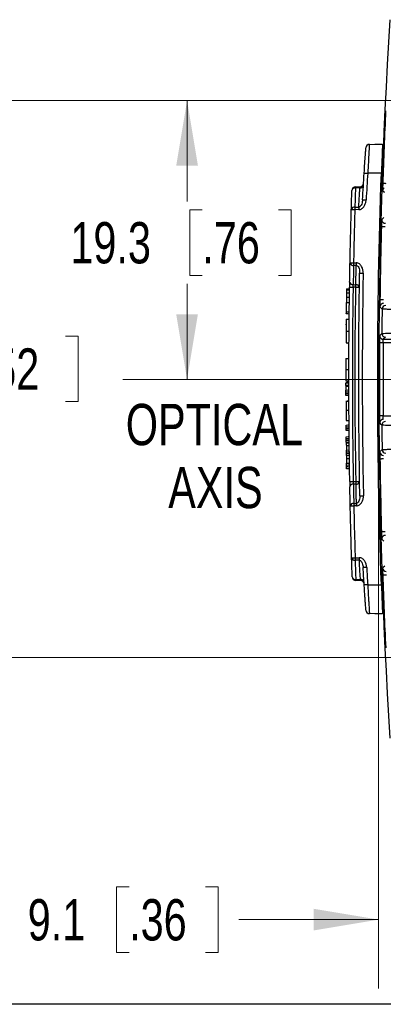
# Model space of a CAD drawing. Header units: millimetres. Extents: x 10 to 272, y 8 to 208.
# Tile 2 of 36: x 36 to 53, y 8 to 53. Entities that reach past the tile are written whole.
import ezdxf

# ---------------------------------------------------------------- set-up
doc = ezdxf.new("R2010")
doc.units = ezdxf.units.MM
doc.linetypes.add('CENTERX2', pattern=[20.32, 12.7, -2.54, 2.54, -2.54])
doc.styles.add('SLDTEXTSTYLE0', font='TXT', dxfattribs={"width": 0.75})
doc.dimstyles.new('SLDDIMSTYLE1', dxfattribs={"dimtxt": 1.905, "dimasz": 3, "dimexe": 0, "dimexo": 0.0625, "dimgap": 0.47625, "dimtad": 0, "dimtih": 1, "dimtoh": 1, "dimdec": 1, "dimlfac": 1.5, "dimrnd": 1e-09, "dimzin": 12, "dimdsep": 46, "dimtxsty": 'SLDTEXTSTYLE0', "dimsah": 1, "dimcen": 0.09, "dimadec": 0, "dimazin": 3, "dimtfac": 1, "dimtdec": 1, "dimtmove": 0, "dimatfit": 0, "dimfxl": 1, "dimfrac": 2, "dimtolj": 1, "dimtzin": 12, "dimarcsym": 0})
doc.dimstyles.new('SLDDIMSTYLE2', dxfattribs={"dimtxt": 1.905, "dimasz": 3, "dimexe": 0, "dimexo": 0.0625, "dimgap": 0.47625, "dimtad": 0, "dimtih": 1, "dimtoh": 1, "dimdec": 1, "dimlfac": 1.5, "dimrnd": 1e-09, "dimzin": 12, "dimdsep": 46, "dimtxsty": 'SLDTEXTSTYLE0', "dimsah": 1, "dimcen": 0.09, "dimadec": 0, "dimazin": 3, "dimtfac": 1, "dimtdec": 1, "dimtofl": 0, "dimtmove": 0, "dimatfit": 3, "dimfxl": 1, "dimfrac": 2, "dimtolj": 1, "dimtzin": 12, "dimarcsym": 0})

# ---------------------------------------------------------------- blocks, each defined once
blk = doc.blocks.new('_D_12')
at = {"color": 7, "linetype": 'Continuous', "lineweight": 18}
for p, q in [((58.39, 50.654), (58.39, 64.1)), ((71.19, 60.538), (71.19, 64.1)), ((49.939, 62.437), (49.358, 62.437)), ((49.358, 62.437), (49.358, 59.413)), ((53.458, 62.437), (54.038, 62.437)), ((54.038, 62.437), (54.038, 59.413)), ((58.39, 60.925), (55.005, 60.925)), ((71.19, 60.925), (58.39, 60.925)), ((49.358, 59.413), (49.939, 59.413)), ((54.038, 59.413), (53.458, 59.413))]:
    blk.add_line(p, q, dxfattribs=at)
for points in [[(58.39, 60.925), (61.39, 60.425), (61.39, 61.425)], [(71.19, 60.925), (68.19, 61.425), (68.19, 60.425)]]:
    blk.add_solid(points, dxfattribs=at)
at = {"color": 7, "linetype": 'Continuous', "lineweight": 18, "char_height": 1.905, "attachment_point": 1, "style": 'SLDTEXTSTYLE0'}
for s, insert in [('19.2', (43.851, 61.869)), ('.76', (49.939, 61.869))]:
    blk.add_mtext(s, dxfattribs=dict(at, insert=insert))
blk = doc.blocks.new('_D_13')
at = {"color": 7, "linetype": 'Continuous', "lineweight": 18}
for p, q in [((57.12, 49.384), (29.789, 49.384)), ((32.964, 49.384), (32.964, 38.903)), ((32.964, 38.516), (32.384, 38.516)), ((32.384, 38.516), (32.384, 35.492)), ((37.891, 38.516), (38.471, 38.516)), ((38.471, 38.516), (38.471, 35.492)), ((32.384, 35.492), (32.964, 35.492)), ((38.471, 35.492), (37.891, 35.492)), ((32.964, 23.689), (32.964, 35.105)), ((57.12, 23.689), (29.789, 23.689))]:
    blk.add_line(p, q, dxfattribs=at)
for points in [[(32.964, 49.384), (32.464, 46.384), (33.464, 46.384)], [(32.964, 23.689), (33.464, 26.689), (32.464, 26.689)]]:
    blk.add_solid(points, dxfattribs=at)
at = {"color": 7, "linetype": 'Continuous', "lineweight": 18, "char_height": 1.905, "attachment_point": 1, "style": 'SLDTEXTSTYLE0'}
for s, insert in [('38.5', (26.877, 37.948)), ('1.52', (32.964, 37.948))]:
    blk.add_mtext(s, dxfattribs=dict(at, insert=insert))
blk = doc.blocks.new('_D_14')
at = {"color": 7, "linetype": 'Continuous', "lineweight": 18}
for p, q in [((57.12, 49.384), (40.326, 49.384)), ((43.501, 49.384), (43.501, 44.729)), ((44.205, 44.342), (43.624, 44.342)), ((43.624, 44.342), (43.624, 41.318)), ((47.724, 44.342), (48.304, 44.342)), ((48.304, 44.342), (48.304, 41.318)), ((43.501, 36.52), (43.501, 40.931)), ((43.624, 41.318), (44.205, 41.318)), ((48.304, 41.318), (47.724, 41.318))]:
    blk.add_line(p, q, dxfattribs=at)
for points in [[(43.501, 49.384), (43.001, 46.384), (44.001, 46.384)], [(43.501, 36.52), (44.001, 39.52), (43.001, 39.52)]]:
    blk.add_solid(points, dxfattribs=at)
at = {"color": 7, "linetype": 'Continuous', "lineweight": 18, "char_height": 1.905, "attachment_point": 1, "style": 'SLDTEXTSTYLE0'}
for s, insert in [('19.3', (38.117, 43.774)), ('.76', (44.205, 43.774))]:
    blk.add_mtext(s, dxfattribs=dict(at, insert=insert))
blk = doc.blocks.new('_D_15')
at = {"color": 7, "linetype": 'Continuous', "lineweight": 18}
for p, q in [((52.341, 35.267), (52.341, 8.424)), ((58.39, 22.419), (58.39, 8.424)), ((40.829, 13.111), (40.249, 13.111)), ((40.249, 13.111), (40.249, 10.087)), ((44.348, 13.111), (44.929, 13.111)), ((44.929, 13.111), (44.929, 10.087)), ((52.341, 11.599), (45.895, 11.599)), ((58.39, 11.599), (64.39, 11.599)), ((40.249, 10.087), (40.829, 10.087)), ((44.929, 10.087), (44.348, 10.087))]:
    blk.add_line(p, q, dxfattribs=at)
for points in [[(52.341, 11.599), (49.341, 12.099), (49.341, 11.099)], [(58.39, 11.599), (61.39, 11.099), (61.39, 12.099)]]:
    blk.add_solid(points, dxfattribs=at)
at = {"color": 7, "linetype": 'Continuous', "lineweight": 18, "char_height": 1.905, "attachment_point": 1, "style": 'SLDTEXTSTYLE0'}
for s, insert in [('9.1', (36.149, 12.543)), ('.36', (40.829, 12.543))]:
    blk.add_mtext(s, dxfattribs=dict(at, insert=insert))
blk = doc.blocks.new('SW_NOTE_9')
at = {"color": 0, "linetype": 'Continuous', "lineweight": 0, "char_height": 1.905, "attachment_point": 2, "style": 'SLDTEXTSTYLE0'}
for s, insert in [('OPTICAL', (5.149, 2.456)), ('AXIS', (5.197, -0.449))]:
    blk.add_mtext(s, dxfattribs=dict(at, insert=insert))

msp = doc.modelspace()

# ---------------------------------------------------------------- linework, layer by layer
at = {"color": 7, "linetype": 'Continuous', "lineweight": 25}
for p, q in [((52.468, 46.037), (51.837, 46.026)), ((51.642, 45.54), (51.643, 45.557)), ((51.474, 45.352), (51.271, 45.348)), ((51.074, 44.155), (51.074, 44.149)), ((51.015, 41.658), (51.015, 41.658)), ((50.841, 38.732), (50.841, 38.675)), ((78.371, 38.199), (52.548, 38.199)), ((52.655, 38.464), (52.556, 38.366)), ((52.556, 38.366), (78.371, 38.366)), ((50.834, 37.489), (50.968, 37.488)), ((50.833, 36.969), (50.966, 36.968)), ((50.966, 36.378), (50.832, 36.367)), ((50.832, 36.447), (50.966, 36.447)), ((50.833, 36.364), (50.833, 36.366)), ((50.833, 35.874), (50.833, 35.925)), ((52.548, 34.841), (78.371, 34.841)), ((50.842, 34.259), (50.842, 34.31)), ((50.847, 33.72), (50.847, 33.771)), ((50.854, 33.11), (50.854, 33.161)), ((50.854, 33.11), (50.988, 33.101)), ((50.863, 32.5), (50.862, 32.551)), ((51.285, 27.292), (51.501, 27.288)), ((51.837, 27.048), (52.468, 27.037)), ((270.088, 7.692), (10.088, 7.692))]:
    msp.add_line(p, q, dxfattribs=at)
at = {"color": 7, "linetype": 'CENTERX2', "lineweight": 18, "ltscale": 1.333333}
msp.add_line((80.371, 36.52), (40.536, 36.52), dxfattribs=at)
at = {"color": 7, "linetype": 'Continuous', "lineweight": 25, "flags": 128}
for points in [[(51.915, 47.36), (52.164, 47.364), (52.519, 47.37)], [(52.695, 45.546), (52.663, 45.547), (52.632, 45.548), (52.603, 45.549), (52.578, 45.55), (52.557, 45.55), (52.542, 45.551), (52.532, 45.551), (52.528, 45.551)], [(51.271, 45.397), (51.374, 45.399), (51.48, 45.401)], [(52.618, 45.12), (52.613, 45.125), (52.59, 45.149), (52.523, 45.218)], [(51.08, 44.351), (51.083, 44.351), (51.092, 44.351), (51.107, 44.351), (51.128, 44.35), (51.152, 44.349), (51.181, 44.348), (51.211, 44.348), (51.243, 44.347)], [(51.243, 44.464), (51.397, 44.466), (51.424, 44.466)], [(51.424, 44.348), (51.397, 44.348), (51.243, 44.347)], [(52.483, 43.889), (52.489, 43.895), (52.513, 43.919), (52.584, 43.988)], [(52.635, 43.552), (52.603, 43.552), (52.572, 43.553), (52.543, 43.554), (52.518, 43.555), (52.497, 43.555), (52.482, 43.556), (52.472, 43.556), (52.468, 43.556)], [(51.019, 41.896), (51.023, 41.896), (51.032, 41.896), (51.047, 41.895), (51.067, 41.895), (51.092, 41.894), (51.12, 41.894), (51.151, 41.893), (51.183, 41.893)], [(51.183, 41.893), (51.246, 41.892), (51.305, 41.892)], [(51.305, 41.774), (51.246, 41.774), (51.183, 41.775)], [(51.464, 41.423), (51.468, 41.423), (51.477, 41.423), (51.492, 41.423), (51.512, 41.422), (51.537, 41.422), (51.565, 41.421), (51.596, 41.421), (51.628, 41.42)], [(51.167, 40.888), (51.227, 40.887), (51.29, 40.887)], [(50.862, 40.502), (50.905, 40.505), (50.95, 40.507), (50.995, 40.509)], [(50.864, 40.649), (50.906, 40.652), (50.952, 40.655), (50.998, 40.658)], [(50.865, 40.691), (50.931, 40.696), (50.998, 40.701)], [(50.999, 40.772), (51.002, 40.772), (51.012, 40.772), (51.027, 40.772), (51.047, 40.772), (51.072, 40.771), (51.1, 40.771), (51.131, 40.77), (51.163, 40.77)], [(51.29, 40.769), (51.227, 40.769), (51.163, 40.77)], [(51.29, 40.769), (51.322, 40.768), (51.352, 40.768), (51.381, 40.768), (51.406, 40.767), (51.426, 40.767), (51.441, 40.767), (51.45, 40.766), (51.453, 40.766)], [(50.856, 40.063), (50.877, 40.063), (50.899, 40.063), (50.921, 40.063), (50.943, 40.063), (50.966, 40.063), (50.989, 40.063)], [(50.859, 40.309), (50.926, 40.31), (50.992, 40.312)], [(52.568, 40.193), (52.535, 40.194), (52.505, 40.194), (52.476, 40.195), (52.451, 40.195), (52.43, 40.195), (52.415, 40.196), (52.405, 40.196), (52.401, 40.196)], [(50.983, 39.534), (50.923, 39.538), (50.849, 39.544)], [(50.85, 39.643), (50.9, 39.64), (50.984, 39.634)], [(52.5, 39.764), (52.494, 39.77), (52.471, 39.793), (52.402, 39.862)], [(50.847, 39.292), (50.892, 39.295), (50.98, 39.301)], [(50.842, 38.744), (50.886, 38.744), (50.975, 38.744)], [(52.389, 38.534), (52.395, 38.54), (52.418, 38.563), (52.488, 38.632)], [(52.548, 38.199), (52.516, 38.199), (52.485, 38.2), (52.456, 38.2), (52.431, 38.2), (52.41, 38.2), (52.395, 38.2), (52.385, 38.2), (52.381, 38.2)], [(50.833, 36.364), (50.833, 36.363), (50.833, 36.351)], [(50.833, 36.208), (50.875, 36.208), (50.921, 36.208), (50.966, 36.208)], [(50.833, 36.025), (50.843, 36.026), (50.923, 36.031), (50.966, 36.034)], [(50.966, 35.935), (50.917, 35.931), (50.875, 35.928), (50.843, 35.926), (50.833, 35.925)], [(50.833, 35.874), (50.883, 35.871), (50.925, 35.868), (50.967, 35.865)], [(50.967, 35.765), (50.924, 35.768), (50.843, 35.774), (50.834, 35.774)], [(50.836, 35.091), (50.88, 35.091), (50.925, 35.091), (50.97, 35.091)], [(50.839, 34.626), (50.883, 34.623), (50.928, 34.619), (50.973, 34.616)], [(52.548, 34.841), (52.516, 34.841), (52.485, 34.841), (52.456, 34.84), (52.431, 34.84), (52.41, 34.84), (52.395, 34.84), (52.385, 34.84), (52.381, 34.84)], [(50.841, 34.41), (50.919, 34.415), (50.974, 34.419)], [(50.975, 34.319), (50.925, 34.316), (50.883, 34.313), (50.842, 34.31)], [(50.842, 34.259), (50.892, 34.255), (50.934, 34.252), (50.976, 34.249)], [(50.976, 34.15), (50.921, 34.154), (50.843, 34.159)], [(52.489, 34.408), (52.483, 34.414), (52.459, 34.437), (52.389, 34.507)], [(50.846, 33.871), (50.853, 33.872), (50.936, 33.877), (50.979, 33.88)], [(50.98, 33.781), (50.93, 33.777), (50.888, 33.774), (50.853, 33.772), (50.847, 33.771)], [(50.847, 33.72), (50.897, 33.717), (50.939, 33.714), (50.981, 33.711)], [(50.982, 33.611), (50.939, 33.614), (50.848, 33.621)], [(50.849, 33.591), (50.902, 33.588), (50.982, 33.583)], [(50.85, 33.469), (50.903, 33.469), (50.983, 33.469)], [(50.853, 33.261), (50.859, 33.261), (50.943, 33.267), (50.986, 33.27)], [(50.987, 33.17), (50.937, 33.167), (50.854, 33.161)], [(52.403, 33.178), (52.409, 33.184), (52.431, 33.207), (52.5, 33.277)], [(50.989, 33.001), (50.946, 33.004), (50.856, 33.01)], [(50.858, 32.862), (50.912, 32.862), (50.991, 32.862)], [(52.568, 32.847), (52.536, 32.846), (52.505, 32.846), (52.476, 32.846), (52.451, 32.845), (52.431, 32.845), (52.415, 32.845), (52.405, 32.845), (52.401, 32.845)], [(50.861, 32.651), (50.866, 32.651), (50.951, 32.657), (50.994, 32.66)], [(50.995, 32.56), (50.946, 32.557), (50.862, 32.551)], [(50.863, 32.5), (50.913, 32.496), (50.996, 32.491)], [(50.998, 32.391), (50.955, 32.394), (50.864, 32.4)], [(51.008, 31.801), (51.011, 31.801), (51.02, 31.801), (51.035, 31.801), (51.055, 31.802), (51.08, 31.802), (51.109, 31.803), (51.139, 31.803), (51.171, 31.804)], [(51.171, 31.804), (51.235, 31.804), (51.298, 31.805)], [(51.298, 31.805), (51.33, 31.805), (51.361, 31.806), (51.389, 31.806), (51.414, 31.807), (51.434, 31.807), (51.449, 31.807), (51.459, 31.807), (51.462, 31.808)], [(51.298, 31.687), (51.235, 31.686), (51.176, 31.686)], [(51.474, 31.151), (51.477, 31.151), (51.486, 31.151), (51.502, 31.151), (51.522, 31.152), (51.547, 31.152), (51.575, 31.153), (51.606, 31.154), (51.638, 31.154)], [(51.03, 30.677), (51.033, 30.678), (51.042, 30.678), (51.057, 30.678), (51.078, 30.679), (51.102, 30.679), (51.131, 30.68), (51.162, 30.68), (51.194, 30.681)], [(51.194, 30.799), (51.256, 30.799), (51.315, 30.8)], [(51.315, 30.682), (51.256, 30.682), (51.194, 30.681)], [(52.636, 29.489), (52.604, 29.488), (52.573, 29.487), (52.544, 29.486), (52.519, 29.486), (52.498, 29.485), (52.483, 29.485), (52.473, 29.484), (52.469, 29.484)], [(52.585, 29.052), (52.579, 29.058), (52.555, 29.081), (52.484, 29.151)], [(51.093, 28.289), (51.096, 28.289), (51.105, 28.289), (51.12, 28.29), (51.141, 28.29), (51.165, 28.291), (51.194, 28.292), (51.224, 28.293), (51.256, 28.294)], [(51.256, 28.294), (51.282, 28.294), (51.448, 28.293)], [(51.448, 28.175), (51.282, 28.176), (51.256, 28.176)], [(52.524, 27.822), (52.53, 27.828), (52.552, 27.851), (52.619, 27.921)], [(52.696, 27.494), (52.664, 27.493), (52.633, 27.492), (52.604, 27.491), (52.579, 27.491), (52.559, 27.49), (52.543, 27.489), (52.533, 27.489), (52.529, 27.489)], [(51.507, 27.24), (51.394, 27.241), (51.285, 27.243)], [(52.519, 25.703), (52.164, 25.71), (51.915, 25.714)]]:
    msp.add_lwpolyline(points, dxfattribs=at)
at = {"color": 7, "linetype": 'Continuous', "lineweight": 25}
for centre, radius, start, end in [((319.008, 36.537), 266.667, 176.43675, 183.56325), ((319.008, 36.537), 266.632, 177.33983, 178.0625), ((51.918, 47.193), 0.167, 91, 175.9078), ((52.681, 47.241), 0.167, 177.75, 219.165), ((57.082, 129.033), 83.173, 266.27154, 266.38435), ((51.497, 45.496), 0.145, 261.0915, 345.8004), ((51.477, 45.567), 0.167, 271, 356.5406), ((51.274, 45.231), 0.167, 91, 178.1399), ((51.25, 45.203), 0.147, 81.8335, 167.1772), ((52.266, 45.373), 0.996, 178.5981, 181.4019), ((52.69, 45.212), 0.167, 125.4606, 178.1138), ((57.032, 140.637), 95.987, 266.7559, 266.85364), ((51.223, 44.319), 0.147, 81.9219, 167.3401), ((58.404, 44.406), 7.161, 179.5286, 180.4714), ((58.585, 44.407), 7.161, 179.5286, 180.4714), ((52.65, 43.885), 0.167, 178.4409, 269.9788), ((319.008, 36.537), 266.632, 178.49149, 179.21372), ((51.166, 41.922), 0.149, 190.2415, 276.7638), ((58.349, 41.834), 7.166, 179.5288, 180.4712), ((58.471, 41.833), 7.166, 179.5288, 180.4712), ((51.149, 41.035), 0.148, 190.4048, 276.8521), ((51.307, 40.739), 0.148, 10.4493, 96.8765), ((44.125, 40.828), 7.165, 359.5288, 0.4712), ((52.569, 39.86), 0.167, 126.4554, 179.2645), ((52.569, 39.86), 0.167, 90.0197, 126.4557), ((319.008, 36.537), 266.528, 179.30628, 179.54954), ((52.666, 39.762), 0.167, 90.0204, 179.2856), ((52.655, 38.631), 0.167, 179.5707, 269.9792), ((319.008, 36.537), 266.632, 179.64254, 180.36462), ((52.556, 38.533), 0.167, 179.591, 269.9797), ((319.008, 36.537), 266.465, 179.64254, 180.36462), ((52.556, 34.508), 0.167, 127.4665, 180.4147), ((52.556, 34.508), 0.167, 90.019, 127.4681), ((52.655, 34.409), 0.167, 90.021, 180.4367), ((319.008, 36.537), 266.528, 180.45763, 180.70089), ((52.569, 33.18), 0.167, 180.7419, 269.9801), ((52.667, 33.279), 0.167, 180.7212, 269.98), ((319.008, 36.537), 266.632, 180.79345, 181.51568), ((51.316, 31.834), 0.148, 263.1732, 349.6424), ((44.133, 31.746), 7.165, 359.5288, 0.4712), ((51.158, 31.538), 0.149, 83.1978, 169.6872), ((51.176, 30.651), 0.149, 83.2869, 169.8491), ((58.36, 30.74), 7.166, 179.5288, 180.4712), ((58.481, 30.741), 7.166, 179.5288, 180.4712), ((52.651, 29.155), 0.167, 128.4944, 181.5659), ((52.651, 29.155), 0.167, 90.0217, 128.4949), ((51.236, 28.321), 0.147, 192.7404, 278.1209), ((58.417, 28.235), 7.161, 179.5286, 180.4714), ((58.608, 28.234), 7.161, 179.5286, 180.4714), ((57.024, -62.675), 90.673, 93.31082, 93.4143), ((52.691, 27.828), 0.167, 181.8928, 269.9804), ((51.264, 27.437), 0.146, 192.9033, 278.2097), ((51.288, 27.41), 0.167, 181.9528, 269), ((52.279, 27.268), 0.994, 178.5956, 181.4044), ((51.523, 27.145), 0.145, 14.3454, 98.9868), ((319.008, 36.537), 266.632, 181.94468, 182.66734), ((51.504, 27.073), 0.167, 3.6256, 89), ((57.082, -55.959), 83.173, 93.61565, 93.72846), ((52.681, 25.832), 0.167, 140.8361, 182.249), ((51.918, 25.881), 0.167, 184.0922, 269)]:
    msp.add_arc(centre, radius, start, end, dxfattribs=at)
for points, knots in [([(51.915, 47.36), (51.915, 47.36), (51.915, 47.351), (51.912, 47.317), (51.91, 47.291), (51.906, 47.224), (51.903, 47.183), (51.897, 47.087), (51.894, 47.03), (51.883, 46.846), (51.874, 46.697), (51.856, 46.377), (51.846, 46.202), (51.837, 46.026)], [0, 0, 0, 0, 0.125, 0.125, 0.25, 0.25, 0.375, 0.375, 0.5, 0.5, 0.75, 0.75, 1, 1, 1, 1]), ([(52.519, 47.37), (52.519, 47.37), (52.519, 47.362), (52.518, 47.328), (52.517, 47.302), (52.514, 47.235), (52.512, 47.194), (52.508, 47.098), (52.506, 47.041), (52.499, 46.857), (52.493, 46.708), (52.481, 46.388), (52.475, 46.213), (52.468, 46.037)], [0, 0, 0, 0, 0.125, 0.125, 0.25, 0.25, 0.375, 0.375, 0.5, 0.5, 0.75, 0.75, 1, 1, 1, 1]), ([(51.673, 46.036), (51.683, 46.19), (51.693, 46.343), (51.712, 46.624), (51.721, 46.754), (51.732, 46.916), (51.735, 46.965), (51.741, 47.05), (51.744, 47.086), (51.748, 47.145), (51.749, 47.168), (51.752, 47.197), (51.752, 47.205), (51.752, 47.205)], [0, 0, 0, 0, 0.25, 0.25, 0.5, 0.5, 0.625, 0.625, 0.75, 0.75, 0.875, 0.875, 1, 1, 1, 1]), ([(52.528, 45.551), (52.528, 45.529), (52.526, 45.468), (52.523, 45.378), (52.522, 45.312), (52.522, 45.292), (52.522, 45.291)], [0, 0, 0, 0, 0.227565, 0.600964, 0.974209, 1, 1, 1, 1]), ([(51.08, 44.351), (51.082, 44.42), (51.084, 44.49), (51.086, 44.559), (51.088, 44.645), (51.091, 44.731), (51.094, 44.816), (51.096, 44.902), (51.099, 44.988), (51.102, 45.074), (51.104, 45.128), (51.105, 45.182), (51.107, 45.236)], [0, 0, 0, 0, 0.000439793, 0.000439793, 0.000439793, 0.000986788, 0.000986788, 0.000986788, 0.001533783, 0.001533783, 0.001533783, 0.001876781, 0.001876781, 0.001876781, 0.001876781]), ([(51.271, 45.348), (51.269, 45.295), (51.267, 45.241), (51.266, 45.187), (51.263, 45.101), (51.26, 45.015), (51.257, 44.929), (51.255, 44.843), (51.252, 44.757), (51.25, 44.672), (51.248, 44.603), (51.245, 44.534), (51.243, 44.464)], [0, 0, 0, 0, 0.000342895, 0.000342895, 0.000342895, 0.000889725, 0.000889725, 0.000889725, 0.001436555, 0.001436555, 0.001436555, 0.001876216, 0.001876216, 0.001876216, 0.001876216]), ([(51.424, 44.466), (51.427, 44.522), (51.43, 44.577), (51.433, 44.633), (51.438, 44.719), (51.442, 44.805), (51.447, 44.891), (51.452, 44.977), (51.457, 45.063), (51.462, 45.148), (51.466, 45.216), (51.47, 45.284), (51.474, 45.352)], [0, 0, 0, 0, 0.000355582, 0.000355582, 0.000355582, 0.000902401, 0.000902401, 0.000902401, 0.001449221, 0.001449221, 0.001449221, 0.001881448, 0.001881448, 0.001881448, 0.001881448]), ([(52.522, 45.291), (52.522, 45.271), (52.521, 45.229), (52.522, 45.222), (52.523, 45.218)], [0, 0, 0, 0, 0.4821433, 1, 1, 1, 1]), ([(51.6, 44.804), (51.596, 44.737), (51.584, 44.67), (51.548, 44.576), (51.532, 44.545), (51.5, 44.505), (51.488, 44.493), (51.459, 44.473), (51.442, 44.466), (51.424, 44.466)], [0, 0, 0, 0, 0.5, 0.5, 0.75, 0.75, 0.875, 0.875, 1, 1, 1, 1]), ([(51.424, 44.348), (51.476, 44.348), (51.526, 44.366), (51.611, 44.424), (51.646, 44.463), (51.702, 44.549), (51.723, 44.596), (51.752, 44.694), (51.76, 44.744), (51.763, 44.795)], [0, 0, 0, 0, 0.25, 0.25, 0.5, 0.5, 0.75, 0.75, 1, 1, 1, 1]), ([(51.019, 41.896), (51.028, 42.304), (51.037, 42.712), (51.047, 43.12), (51.057, 43.53), (51.068, 43.941), (51.08, 44.351)], [0, 0, 0, 0, 0.001836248, 0.001836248, 0.001836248, 0.003684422, 0.003684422, 0.003684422, 0.003684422]), ([(51.243, 44.347), (51.231, 43.936), (51.22, 43.526), (51.21, 43.116), (51.2, 42.708), (51.191, 42.3), (51.183, 41.893)], [0, 0, 0, 0, 0.001847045, 0.001847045, 0.001847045, 0.003682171, 0.003682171, 0.003682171, 0.003682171]), ([(52.483, 43.889), (52.481, 43.888), (52.479, 43.851), (52.474, 43.728), (52.471, 43.643), (52.468, 43.556)], [0, 0, 0, 0, 0.5, 0.5, 1, 1, 1, 1]), ([(51.003, 41.008), (51.005, 41.13), (51.007, 41.251), (51.009, 41.373), (51.012, 41.511), (51.015, 41.65), (51.017, 41.788), (51.018, 41.824), (51.019, 41.86), (51.019, 41.896)], [0, 0, 0, 0, 0.000772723, 0.000772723, 0.000772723, 0.001653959, 0.001653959, 0.001653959, 0.001882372, 0.001882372, 0.001882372, 0.001882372]), ([(51.628, 41.42), (51.63, 41.526), (51.608, 41.632), (51.53, 41.769), (51.495, 41.81), (51.41, 41.872), (51.358, 41.891), (51.305, 41.892)], [0, 0, 0, 0, 0.5, 0.5, 0.75, 0.75, 1, 1, 1, 1]), ([(51.183, 41.775), (51.182, 41.706), (51.18, 41.636), (51.179, 41.567), (51.177, 41.462), (51.175, 41.357), (51.173, 41.252), (51.171, 41.13), (51.169, 41.009), (51.167, 40.888)], [0, 0, 0, 0, 0.000440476, 0.000440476, 0.000440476, 0.001109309, 0.001109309, 0.001109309, 0.001881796, 0.001881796, 0.001881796, 0.001881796]), ([(51.29, 40.887), (51.291, 40.956), (51.292, 41.025), (51.293, 41.094), (51.295, 41.2), (51.296, 41.305), (51.298, 41.41), (51.3, 41.514), (51.302, 41.617), (51.304, 41.721), (51.304, 41.739), (51.305, 41.756), (51.305, 41.774)], [0, 0, 0, 0, 0.000440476, 0.000440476, 0.000440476, 0.001109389, 0.001109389, 0.001109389, 0.001770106, 0.001770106, 0.001770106, 0.001881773, 0.001881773, 0.001881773, 0.001881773]), ([(51.305, 41.774), (51.323, 41.774), (51.341, 41.767), (51.371, 41.747), (51.383, 41.734), (51.414, 41.691), (51.427, 41.659), (51.459, 41.561), (51.466, 41.492), (51.464, 41.423)], [0, 0, 0, 0, 0.125, 0.125, 0.25, 0.25, 0.5, 0.5, 1, 1, 1, 1]), ([(50.862, 40.502), (50.862, 40.489), (50.861, 40.475), (50.861, 40.445), (50.861, 40.428), (50.86, 40.379), (50.86, 40.344), (50.859, 40.309)], [0, 0, 0, 0, 0.25, 0.25, 0.5, 0.5, 1, 1, 1, 1]), ([(50.864, 40.649), (50.864, 40.633), (50.863, 40.614), (50.863, 40.566), (50.862, 40.536), (50.862, 40.502)], [0, 0, 0, 0, 0.5, 0.5, 1, 1, 1, 1]), ([(50.865, 40.691), (50.865, 40.691), (50.865, 40.689), (50.864, 40.679), (50.864, 40.675), (50.864, 40.664), (50.864, 40.657), (50.864, 40.649)], [0, 0, 0, 0, 0.5, 0.5, 0.75, 0.75, 1, 1, 1, 1]), ([(50.85, 39.643), (50.851, 39.669), (50.851, 39.695), (50.851, 39.721), (50.852, 39.778), (50.853, 39.835), (50.853, 39.892), (50.854, 39.949), (50.855, 40.006), (50.856, 40.063)], [0.0001496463, 0.0001496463, 0.0001496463, 0.0001496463, 0.0002668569, 0.0002668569, 0.0002668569, 0.0005228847, 0.0005228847, 0.0005228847, 0.0007789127, 0.0007789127, 0.0007789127, 0.0007789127]), ([(52.401, 40.196), (52.401, 40.173), (52.4, 40.113), (52.399, 40.023), (52.399, 39.956), (52.4, 39.936), (52.4, 39.935)], [0, 0, 0, 0, 0.226753, 0.600449, 0.974123, 1, 1, 1, 1]), ([(50.849, 39.544), (50.849, 39.544), (50.849, 39.545), (50.849, 39.549), (50.849, 39.553), (50.85, 39.558), (50.85, 39.565), (50.85, 39.572), (50.85, 39.581), (50.85, 39.59), (50.85, 39.6), (50.85, 39.611), (50.85, 39.621), (50.85, 39.629), (50.85, 39.636), (50.85, 39.643)], [0, 0, 0, 0, 0.0000503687, 0.0000503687, 0.0000503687, 0.0001007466, 0.0001007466, 0.0001007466, 0.0001509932, 0.0001509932, 0.0001509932, 0.000201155, 0.000201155, 0.000201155, 0.0002339, 0.0002339, 0.0002339, 0.0002339]), ([(52.4, 39.935), (52.4, 39.915), (52.401, 39.874), (52.402, 39.866), (52.402, 39.862)], [0, 0, 0, 0, 0.482098, 1, 1, 1, 1]), ([(54.499, 39.73), (54.368, 39.73), (54.24, 39.731), (53.987, 39.732), (53.862, 39.733), (53.622, 39.734), (53.508, 39.735), (53.292, 39.738), (53.19, 39.739), (53.006, 39.742), (52.923, 39.744), (52.776, 39.748), (52.713, 39.75), (52.561, 39.755), (52.504, 39.76), (52.5, 39.764)], [0, 0, 0, 0, 0.125, 0.125, 0.25, 0.25, 0.375, 0.375, 0.5, 0.5, 0.625, 0.625, 0.75, 0.75, 1, 1, 1, 1]), ([(50.847, 39.292), (50.847, 39.291), (50.847, 39.288), (50.846, 39.272), (50.846, 39.26), (50.846, 39.215), (50.845, 39.171), (50.844, 39.063), (50.844, 39.001), (50.843, 38.874), (50.842, 38.809), (50.842, 38.744)], [0, 0, 0, 0, 0.125, 0.125, 0.25, 0.25, 0.5, 0.5, 0.75, 0.75, 1, 1, 1, 1]), ([(50.844, 39.041), (50.844, 39.041), (50.844, 39.041), (50.844, 39.041), (50.844, 39.049), (50.844, 39.057), (50.844, 39.065)], [0.00015078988, 0.00015078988, 0.00015078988, 0.00015078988, 0.00015084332, 0.00015084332, 0.00015084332, 0.00018693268, 0.00018693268, 0.00018693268, 0.00018693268]), ([(50.842, 38.744), (50.841, 38.686), (50.841, 38.629), (50.84, 38.516), (50.839, 38.46), (50.839, 38.36), (50.838, 38.316), (50.838, 38.248), (50.838, 38.223), (50.838, 38.206)], [0, 0, 0, 0, 0.25, 0.25, 0.5, 0.5, 0.75, 0.75, 1, 1, 1, 1]), ([(50.843, 38.904), (50.843, 38.89), (50.842, 38.848), (50.842, 38.799), (50.842, 38.763), (50.842, 38.756)], [0, 0, 0, 0, 0.282379, 0.846953, 1, 1, 1, 1]), ([(52.488, 38.632), (52.491, 38.634), (52.505, 38.636), (52.56, 38.64), (52.599, 38.642), (52.702, 38.646), (52.764, 38.648), (52.909, 38.651), (52.994, 38.653), (53.178, 38.655), (53.278, 38.657), (53.494, 38.659), (53.61, 38.66), (53.967, 38.662), (54.227, 38.663), (54.488, 38.662)], [0, 0, 0, 0, 0.125, 0.125, 0.25, 0.25, 0.375, 0.375, 0.5, 0.5, 0.625, 0.625, 0.75, 0.75, 1, 1, 1, 1]), ([(50.838, 38.206), (50.863, 38.204), (50.888, 38.201), (50.913, 38.199), (50.932, 38.197), (50.952, 38.195), (50.971, 38.193)], [0, 0, 0, 0, 0.000113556, 0.000113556, 0.000113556, 0.0002014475, 0.0002014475, 0.0002014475, 0.0002014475]), ([(50.838, 38.203), (50.838, 38.203), (50.838, 38.202), (50.838, 38.205), (50.838, 38.206)], [0, 0, 0, 0, 0.606461, 1, 1, 1, 1]), ([(50.838, 38.202), (50.843, 38.201), (50.888, 38.197), (50.932, 38.193), (50.971, 38.189)], [0, 0, 0, 0, 0.129325, 1, 1, 1, 1]), ([(52.389, 38.534), (52.388, 38.532), (52.386, 38.495), (52.383, 38.373), (52.382, 38.287), (52.381, 38.2)], [0, 0, 0, 0, 0.5, 0.5, 1, 1, 1, 1]), ([(52.548, 38.199), (52.548, 38.243), (52.549, 38.285), (52.552, 38.347), (52.554, 38.365), (52.556, 38.366)], [0, 0, 0, 0, 0.5, 0.5, 1, 1, 1, 1]), ([(50.834, 37.489), (50.834, 37.488), (50.834, 37.488), (50.834, 37.488), (50.834, 37.487), (50.834, 37.487), (50.834, 37.487), (50.834, 37.487), (50.834, 37.487), (50.834, 37.486), (50.834, 37.483), (50.834, 37.477), (50.834, 37.474), (50.834, 37.467), (50.834, 37.465), (50.834, 37.46), (50.834, 37.457), (50.834, 37.442), (50.834, 37.426), (50.834, 37.399), (50.834, 37.389), (50.834, 37.367), (50.834, 37.356), (50.834, 37.318), (50.834, 37.291), (50.833, 37.248), (50.833, 37.234), (50.833, 37.204), (50.833, 37.187), (50.833, 37.142), (50.833, 37.108), (50.833, 37.063), (50.833, 37.055), (50.833, 37.042), (50.833, 37.037), (50.833, 37.031), (50.833, 37.029), (50.833, 37.025), (50.833, 37.022), (50.833, 37.009), (50.833, 36.992), (50.833, 36.969)], [0, 0, 0, 0, 0.03125, 0.03125, 0.046875, 0.046875, 0.054688, 0.054688, 0.0625, 0.0625, 0.125, 0.125, 0.1875, 0.1875, 0.21875, 0.21875, 0.25, 0.25, 0.375, 0.375, 0.4375, 0.4375, 0.5, 0.5, 0.625, 0.625, 0.6875, 0.6875, 0.75, 0.75, 0.875, 0.875, 0.90625, 0.90625, 0.921875, 0.921875, 0.929688, 0.929688, 0.9375, 0.9375, 1, 1, 1, 1]), ([(50.833, 36.969), (50.833, 36.957), (50.833, 36.947), (50.833, 36.933), (50.833, 36.929), (50.833, 36.924), (50.833, 36.922), (50.833, 36.919), (50.833, 36.918), (50.833, 36.898), (50.833, 36.88), (50.833, 36.846), (50.833, 36.828), (50.833, 36.803), (50.833, 36.794), (50.833, 36.777), (50.833, 36.769), (50.833, 36.724), (50.833, 36.691), (50.832, 36.647), (50.832, 36.633), (50.832, 36.613), (50.832, 36.606), (50.832, 36.594), (50.832, 36.589), (50.832, 36.557), (50.832, 36.536), (50.832, 36.51), (50.832, 36.502), (50.832, 36.492), (50.832, 36.488), (50.832, 36.484), (50.832, 36.482), (50.832, 36.479), (50.832, 36.478), (50.832, 36.471), (50.832, 36.467), (50.832, 36.461), (50.832, 36.459), (50.832, 36.457), (50.832, 36.456), (50.832, 36.455), (50.832, 36.455), (50.832, 36.454), (50.832, 36.454), (50.832, 36.45), (50.832, 36.448), (50.832, 36.447)], [0, 0, 0, 0, 0.03125, 0.03125, 0.046875, 0.046875, 0.054688, 0.054688, 0.0625, 0.0625, 0.125, 0.125, 0.1875, 0.1875, 0.21875, 0.21875, 0.25, 0.25, 0.375, 0.375, 0.4375, 0.4375, 0.46875, 0.46875, 0.5, 0.5, 0.625, 0.625, 0.6875, 0.6875, 0.71875, 0.71875, 0.734375, 0.734375, 0.75, 0.75, 0.8125, 0.8125, 0.84375, 0.84375, 0.859375, 0.859375, 0.867188, 0.867188, 0.875, 0.875, 1, 1, 1, 1]), ([(50.966, 36.375), (50.939, 36.373), (50.912, 36.371), (50.886, 36.369), (50.877, 36.368), (50.868, 36.367), (50.86, 36.366), (50.851, 36.366), (50.842, 36.365), (50.833, 36.364)], [0, 0, 0, 0, 0.0001208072, 0.0001208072, 0.0001208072, 0.0001598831, 0.0001598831, 0.0001598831, 0.0002009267, 0.0002009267, 0.0002009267, 0.0002009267]), ([(50.833, 36.351), (50.858, 36.353), (50.884, 36.354), (50.91, 36.355), (50.929, 36.356), (50.947, 36.357), (50.966, 36.358)], [0, 0, 0, 0, 0.0001171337, 0.0001171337, 0.0001171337, 0.0002009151, 0.0002009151, 0.0002009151, 0.0002009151]), ([(50.833, 36.239), (50.833, 36.25), (50.833, 36.261), (50.833, 36.272), (50.833, 36.283), (50.833, 36.294), (50.833, 36.304), (50.833, 36.313), (50.833, 36.322), (50.833, 36.33), (50.833, 36.337), (50.833, 36.343), (50.833, 36.347), (50.833, 36.349), (50.833, 36.35), (50.833, 36.351)], [0, 0, 0, 0, 0.0000502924, 0.0000502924, 0.0000502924, 0.0001005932, 0.0001005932, 0.0001005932, 0.0001507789, 0.0001507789, 0.0001507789, 0.0002009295, 0.0002009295, 0.0002009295, 0.0002218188, 0.0002218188, 0.0002218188, 0.0002218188]), ([(50.966, 36.241), (50.947, 36.241), (50.929, 36.24), (50.91, 36.24), (50.884, 36.24), (50.859, 36.239), (50.833, 36.239)], [0, 0, 0, 0, 0.0000837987, 0.0000837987, 0.0000837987, 0.0002005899, 0.0002005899, 0.0002005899, 0.0002005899]), ([(50.833, 36.208), (50.833, 36.184), (50.833, 36.16), (50.833, 36.117), (50.833, 36.098), (50.833, 36.07), (50.833, 36.061), (50.833, 36.046), (50.833, 36.041), (50.833, 36.031), (50.833, 36.029), (50.833, 36.026), (50.833, 36.025), (50.833, 36.025)], [0, 0, 0, 0, 0.125, 0.125, 0.25, 0.25, 0.375, 0.375, 0.5, 0.5, 0.75, 0.75, 1, 1, 1, 1]), ([(50.833, 35.925), (50.833, 35.936), (50.833, 35.948), (50.833, 35.958), (50.833, 35.969), (50.833, 35.979), (50.833, 35.988), (50.833, 35.996), (50.833, 36.004), (50.833, 36.01), (50.833, 36.016), (50.833, 36.02), (50.833, 36.022), (50.833, 36.024), (50.833, 36.025), (50.833, 36.025)], [0, 0, 0, 0, 0.0000503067, 0.0000503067, 0.0000503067, 0.0001006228, 0.0001006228, 0.0001006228, 0.0001508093, 0.0001508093, 0.0001508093, 0.0002009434, 0.0002009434, 0.0002009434, 0.0002338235, 0.0002338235, 0.0002338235, 0.0002338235]), ([(50.834, 35.774), (50.834, 35.774), (50.834, 35.776), (50.834, 35.78), (50.834, 35.784), (50.834, 35.789), (50.834, 35.796), (50.833, 35.803), (50.833, 35.812), (50.833, 35.821), (50.833, 35.831), (50.833, 35.841), (50.833, 35.852), (50.833, 35.859), (50.833, 35.867), (50.833, 35.874)], [0, 0, 0, 0, 0.0000502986, 0.0000502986, 0.0000502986, 0.0001006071, 0.0001006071, 0.0001006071, 0.0001507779, 0.0001507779, 0.0001507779, 0.0002008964, 0.0002008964, 0.0002008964, 0.0002337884, 0.0002337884, 0.0002337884, 0.0002337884]), ([(50.968, 35.517), (50.96, 35.516), (50.916, 35.511), (50.871, 35.506), (50.834, 35.502)], [0, 0, 0, 0, 0.165431, 1, 1, 1, 1]), ([(50.835, 35.491), (50.835, 35.496), (50.834, 35.503), (50.834, 35.502), (50.834, 35.501)], [0, 0, 0, 0, 0.707844, 1, 1, 1, 1]), ([(50.968, 35.507), (50.949, 35.505), (50.93, 35.503), (50.911, 35.5), (50.885, 35.497), (50.86, 35.494), (50.835, 35.491)], [0, 0, 0, 0, 0.000086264, 0.000086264, 0.000086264, 0.0002018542, 0.0002018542, 0.0002018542, 0.0002018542]), ([(50.835, 35.491), (50.835, 35.455), (50.835, 35.396), (50.835, 35.288), (50.836, 35.25), (50.836, 35.171), (50.836, 35.132), (50.836, 35.091)], [0, 0, 0, 0, 0.5, 0.5, 0.75, 0.75, 1, 1, 1, 1]), ([(50.836, 35.091), (50.837, 35.059), (50.837, 35.026), (50.837, 34.961), (50.837, 34.929), (50.838, 34.838), (50.838, 34.783), (50.839, 34.698), (50.839, 34.668), (50.839, 34.632), (50.839, 34.627), (50.839, 34.626)], [0, 0, 0, 0, 0.125, 0.125, 0.25, 0.25, 0.5, 0.5, 0.75, 0.75, 1, 1, 1, 1]), ([(52.381, 34.84), (52.381, 34.817), (52.382, 34.757), (52.383, 34.667), (52.385, 34.6), (52.385, 34.581), (52.385, 34.579)], [0, 0, 0, 0, 0.226304, 0.60016, 0.973987, 1, 1, 1, 1]), ([(52.385, 34.579), (52.386, 34.559), (52.387, 34.518), (52.389, 34.51), (52.389, 34.507)], [0, 0, 0, 0, 0.4820059, 1, 1, 1, 1]), ([(52.556, 34.674), (52.554, 34.675), (52.553, 34.694), (52.55, 34.755), (52.548, 34.798), (52.548, 34.841)], [0, 0, 0, 0, 0.5, 0.5, 1, 1, 1, 1]), ([(50.842, 34.31), (50.842, 34.321), (50.842, 34.332), (50.841, 34.343), (50.841, 34.353), (50.841, 34.363), (50.841, 34.372), (50.841, 34.381), (50.841, 34.389), (50.841, 34.394), (50.841, 34.4), (50.841, 34.405), (50.841, 34.407), (50.841, 34.409), (50.841, 34.41), (50.841, 34.41)], [0, 0, 0, 0, 0.0000502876, 0.0000502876, 0.0000502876, 0.0001005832, 0.0001005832, 0.0001005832, 0.0001507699, 0.0001507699, 0.0001507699, 0.000200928, 0.000200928, 0.000200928, 0.0002338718, 0.0002338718, 0.0002338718, 0.0002338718]), ([(50.843, 34.159), (50.843, 34.159), (50.843, 34.161), (50.843, 34.165), (50.843, 34.168), (50.843, 34.174), (50.843, 34.181), (50.843, 34.188), (50.843, 34.196), (50.843, 34.206), (50.843, 34.215), (50.842, 34.226), (50.842, 34.237), (50.842, 34.244), (50.842, 34.251), (50.842, 34.259)], [0, 0, 0, 0, 0.0000502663, 0.0000502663, 0.0000502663, 0.0001005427, 0.0001005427, 0.0001005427, 0.0001506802, 0.0001506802, 0.0001506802, 0.000200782, 0.000200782, 0.000200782, 0.0002337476, 0.0002337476, 0.0002337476, 0.0002337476]), ([(54.489, 34.378), (54.358, 34.378), (54.23, 34.378), (53.977, 34.379), (53.851, 34.379), (53.611, 34.381), (53.497, 34.381), (53.282, 34.384), (53.179, 34.385), (52.995, 34.388), (52.912, 34.389), (52.766, 34.392), (52.703, 34.394), (52.55, 34.4), (52.493, 34.404), (52.489, 34.408)], [0, 0, 0, 0, 0.125, 0.125, 0.25, 0.25, 0.375, 0.375, 0.5, 0.5, 0.625, 0.625, 0.75, 0.75, 1, 1, 1, 1]), ([(50.847, 33.771), (50.847, 33.783), (50.847, 33.794), (50.846, 33.804), (50.846, 33.815), (50.846, 33.825), (50.846, 33.834), (50.846, 33.842), (50.846, 33.85), (50.846, 33.856), (50.846, 33.862), (50.846, 33.866), (50.846, 33.869), (50.846, 33.87), (50.846, 33.871), (50.846, 33.871)], [0, 0, 0, 0, 0.000050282, 0.000050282, 0.000050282, 0.0001005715, 0.0001005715, 0.0001005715, 0.0001507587, 0.0001507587, 0.0001507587, 0.000200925, 0.000200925, 0.000200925, 0.0002338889, 0.0002338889, 0.0002338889, 0.0002338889]), ([(50.848, 33.621), (50.848, 33.621), (50.848, 33.622), (50.848, 33.626), (50.848, 33.63), (50.848, 33.635), (50.848, 33.642), (50.848, 33.649), (50.848, 33.658), (50.848, 33.667), (50.848, 33.677), (50.848, 33.687), (50.848, 33.698), (50.847, 33.706), (50.847, 33.713), (50.847, 33.72)], [0, 0, 0, 0, 0.0000502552, 0.0000502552, 0.0000502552, 0.0001005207, 0.0001005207, 0.0001005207, 0.0001506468, 0.0001506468, 0.0001506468, 0.0002007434, 0.0002007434, 0.0002007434, 0.000233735, 0.000233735, 0.000233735, 0.000233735]), ([(50.848, 33.621), (50.848, 33.62), (50.848, 33.62), (50.848, 33.613), (50.848, 33.608), (50.849, 33.591)], [0, 0, 0, 0, 0.5, 0.5, 1, 1, 1, 1]), ([(50.849, 33.591), (50.849, 33.578), (50.849, 33.561), (50.849, 33.518), (50.85, 33.493), (50.85, 33.469)], [0, 0, 0, 0, 0.5, 0.5, 1, 1, 1, 1]), ([(50.85, 33.469), (50.85, 33.45), (50.85, 33.43), (50.851, 33.393), (50.851, 33.376), (50.852, 33.327), (50.852, 33.304), (50.852, 33.274), (50.852, 33.269), (50.852, 33.262), (50.853, 33.261), (50.853, 33.261)], [0, 0, 0, 0, 0.125, 0.125, 0.25, 0.25, 0.5, 0.5, 0.75, 0.75, 1, 1, 1, 1]), ([(50.854, 33.161), (50.854, 33.172), (50.853, 33.184), (50.853, 33.194), (50.853, 33.205), (50.853, 33.215), (50.853, 33.224), (50.853, 33.232), (50.853, 33.24), (50.853, 33.246), (50.853, 33.252), (50.853, 33.256), (50.853, 33.258), (50.853, 33.26), (50.853, 33.261), (50.853, 33.261)], [0, 0, 0, 0, 0.000050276, 0.000050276, 0.000050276, 0.000100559, 0.000100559, 0.000100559, 0.0001507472, 0.0001507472, 0.0001507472, 0.0002009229, 0.0002009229, 0.0002009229, 0.0002339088, 0.0002339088, 0.0002339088, 0.0002339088]), ([(52.403, 33.178), (52.401, 33.177), (52.4, 33.14), (52.4, 33.017), (52.4, 32.932), (52.401, 32.845)], [0, 0, 0, 0, 0.5, 0.5, 1, 1, 1, 1]), ([(52.5, 33.277), (52.502, 33.279), (52.517, 33.281), (52.571, 33.285), (52.611, 33.287), (52.713, 33.291), (52.775, 33.293), (52.921, 33.296), (53.005, 33.298), (53.189, 33.301), (53.289, 33.302), (53.505, 33.305), (53.621, 33.306), (53.978, 33.309), (54.238, 33.31), (54.499, 33.31)], [0, 0, 0, 0, 0.125, 0.125, 0.25, 0.25, 0.375, 0.375, 0.5, 0.5, 0.625, 0.625, 0.75, 0.75, 1, 1, 1, 1]), ([(50.856, 33.01), (50.856, 33.01), (50.856, 33.012), (50.856, 33.016), (50.856, 33.02), (50.855, 33.025), (50.855, 33.032), (50.855, 33.039), (50.855, 33.048), (50.855, 33.057), (50.855, 33.067), (50.855, 33.077), (50.855, 33.088), (50.855, 33.095), (50.854, 33.103), (50.854, 33.11)], [0, 0, 0, 0, 0.0000502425, 0.0000502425, 0.0000502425, 0.0001004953, 0.0001004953, 0.0001004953, 0.0001506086, 0.0001506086, 0.0001506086, 0.0002006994, 0.0002006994, 0.0002006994, 0.0002337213, 0.0002337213, 0.0002337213, 0.0002337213]), ([(50.856, 33.01), (50.856, 33.01), (50.856, 33.01), (50.856, 33.007), (50.856, 33.006), (50.856, 32.992), (50.856, 32.976), (50.857, 32.927), (50.857, 32.894), (50.858, 32.862)], [0, 0, 0, 0, 0.25, 0.25, 0.5, 0.5, 0.75, 0.75, 1, 1, 1, 1]), ([(50.858, 32.862), (50.858, 32.843), (50.858, 32.823), (50.859, 32.786), (50.859, 32.768), (50.86, 32.719), (50.86, 32.694), (50.86, 32.663), (50.861, 32.659), (50.861, 32.652), (50.861, 32.651), (50.861, 32.651)], [0, 0, 0, 0, 0.125, 0.125, 0.25, 0.25, 0.5, 0.5, 0.75, 0.75, 1, 1, 1, 1]), ([(50.862, 32.551), (50.862, 32.562), (50.862, 32.573), (50.862, 32.584), (50.861, 32.595), (50.861, 32.605), (50.861, 32.613), (50.861, 32.622), (50.861, 32.63), (50.861, 32.636), (50.861, 32.641), (50.861, 32.646), (50.861, 32.648), (50.861, 32.65), (50.861, 32.651), (50.861, 32.651)], [0, 0, 0, 0, 0.0000502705, 0.0000502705, 0.0000502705, 0.0001005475, 0.0001005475, 0.0001005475, 0.000150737, 0.000150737, 0.000150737, 0.0002009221, 0.0002009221, 0.0002009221, 0.0002339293, 0.0002339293, 0.0002339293, 0.0002339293]), ([(50.864, 32.4), (50.864, 32.4), (50.864, 32.402), (50.864, 32.406), (50.864, 32.409), (50.864, 32.415), (50.864, 32.422), (50.864, 32.429), (50.864, 32.438), (50.864, 32.447), (50.864, 32.456), (50.863, 32.467), (50.863, 32.478), (50.863, 32.485), (50.863, 32.493), (50.863, 32.5)], [0, 0, 0, 0, 0.0000502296, 0.0000502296, 0.0000502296, 0.0001004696, 0.0001004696, 0.0001004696, 0.0001505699, 0.0001505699, 0.0001505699, 0.000200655, 0.000200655, 0.000200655, 0.0002337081, 0.0002337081, 0.0002337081, 0.0002337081]), ([(51.03, 30.677), (51.027, 30.802), (51.025, 30.926), (51.022, 31.05), (51.019, 31.189), (51.016, 31.329), (51.014, 31.468), (51.013, 31.501), (51.013, 31.533), (51.012, 31.565)], [0, 0, 0, 0, 0.00078958, 0.00078958, 0.00078958, 0.001677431, 0.001677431, 0.001677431, 0.001882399, 0.001882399, 0.001882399, 0.001882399]), ([(51.176, 31.686), (51.177, 31.616), (51.178, 31.546), (51.18, 31.477), (51.182, 31.375), (51.184, 31.273), (51.186, 31.171), (51.188, 31.047), (51.191, 30.923), (51.194, 30.799)], [0, 0, 0, 0, 0.000443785, 0.000443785, 0.000443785, 0.001092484, 0.001092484, 0.001092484, 0.001881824, 0.001881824, 0.001881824, 0.001881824]), ([(51.315, 30.8), (51.314, 30.87), (51.312, 30.939), (51.311, 31.009), (51.309, 31.111), (51.307, 31.213), (51.305, 31.315), (51.302, 31.439), (51.3, 31.563), (51.298, 31.687)], [0, 0, 0, 0, 0.000443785, 0.000443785, 0.000443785, 0.001092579, 0.001092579, 0.001092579, 0.001881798, 0.001881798, 0.001881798, 0.001881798]), ([(51.315, 30.682), (51.368, 30.682), (51.42, 30.701), (51.506, 30.764), (51.54, 30.806), (51.592, 30.897), (51.611, 30.947), (51.634, 31.049), (51.639, 31.101), (51.638, 31.154)], [0, 0, 0, 0, 0.25, 0.25, 0.5, 0.5, 0.75, 0.75, 1, 1, 1, 1]), ([(51.474, 31.151), (51.475, 31.082), (51.468, 31.013), (51.437, 30.915), (51.424, 30.882), (51.393, 30.84), (51.381, 30.827), (51.351, 30.806), (51.333, 30.8), (51.315, 30.8)], [0, 0, 0, 0, 0.5, 0.5, 0.75, 0.75, 0.875, 0.875, 1, 1, 1, 1]), ([(51.093, 28.289), (51.08, 28.688), (51.069, 29.088), (51.059, 29.487), (51.048, 29.884), (51.039, 30.281), (51.03, 30.677)], [0, 0, 0, 0, 0.00179853, 0.00179853, 0.00179853, 0.003584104, 0.003584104, 0.003584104, 0.003584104]), ([(51.194, 30.681), (51.202, 30.285), (51.212, 29.888), (51.222, 29.492), (51.233, 29.092), (51.244, 28.693), (51.256, 28.294)], [0, 0, 0, 0, 0.001784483, 0.001784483, 0.001784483, 0.003581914, 0.003581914, 0.003581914, 0.003581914]), ([(52.469, 29.484), (52.47, 29.462), (52.471, 29.401), (52.475, 29.311), (52.477, 29.245), (52.478, 29.225), (52.478, 29.224)], [0, 0, 0, 0, 0.226217, 0.600094, 0.973798, 1, 1, 1, 1]), ([(52.478, 29.224), (52.479, 29.204), (52.482, 29.162), (52.483, 29.155), (52.484, 29.151)], [0, 0, 0, 0, 0.481856, 1, 1, 1, 1]), ([(51.121, 27.404), (51.119, 27.477), (51.117, 27.551), (51.114, 27.624), (51.111, 27.712), (51.108, 27.8), (51.105, 27.888), (51.103, 27.976), (51.1, 28.065), (51.097, 28.153), (51.096, 28.198), (51.094, 28.244), (51.093, 28.289)], [0, 0, 0, 0, 0.000465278, 0.000465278, 0.000465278, 0.00102681, 0.00102681, 0.00102681, 0.001588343, 0.001588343, 0.001588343, 0.001876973, 0.001876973, 0.001876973, 0.001876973]), ([(51.256, 28.176), (51.258, 28.131), (51.259, 28.085), (51.261, 28.04), (51.263, 27.952), (51.266, 27.864), (51.269, 27.776), (51.272, 27.688), (51.275, 27.599), (51.278, 27.511), (51.28, 27.438), (51.283, 27.365), (51.285, 27.292)], [0, 0, 0, 0, 0.000288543, 0.000288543, 0.000288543, 0.000849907, 0.000849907, 0.000849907, 0.00141127, 0.00141127, 0.00141127, 0.001876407, 0.001876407, 0.001876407, 0.001876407]), ([(51.788, 27.846), (51.782, 27.949), (51.754, 28.05), (51.669, 28.179), (51.634, 28.217), (51.549, 28.274), (51.5, 28.292), (51.448, 28.293)], [0, 0, 0, 0, 0.5, 0.5, 0.75, 0.75, 1, 1, 1, 1]), ([(51.448, 28.175), (51.466, 28.174), (51.483, 28.167), (51.512, 28.148), (51.524, 28.136), (51.556, 28.095), (51.572, 28.065), (51.608, 27.97), (51.62, 27.904), (51.624, 27.837)], [0, 0, 0, 0, 0.125, 0.125, 0.25, 0.25, 0.5, 0.5, 1, 1, 1, 1]), ([(51.501, 27.288), (51.498, 27.334), (51.495, 27.38), (51.492, 27.426), (51.487, 27.515), (51.481, 27.603), (51.476, 27.691), (51.471, 27.779), (51.465, 27.867), (51.46, 27.955), (51.456, 28.028), (51.452, 28.102), (51.448, 28.175)], [0, 0, 0, 0, 0.00029336, 0.00029336, 0.00029336, 0.000854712, 0.000854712, 0.000854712, 0.001416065, 0.001416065, 0.001416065, 0.001882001, 0.001882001, 0.001882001, 0.001882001]), ([(52.524, 27.822), (52.523, 27.821), (52.522, 27.784), (52.524, 27.661), (52.527, 27.576), (52.529, 27.489)], [0, 0, 0, 0, 0.5, 0.5, 1, 1, 1, 1]), ([(51.752, 25.869), (51.752, 25.869), (51.75, 25.9), (51.742, 26.017), (51.735, 26.104), (51.724, 26.266), (51.72, 26.326), (51.711, 26.453), (51.707, 26.52), (51.698, 26.662), (51.693, 26.736), (51.683, 26.885), (51.678, 26.96), (51.673, 27.037)], [0, 0, 0, 0, 0.25, 0.25, 0.5, 0.5, 0.625, 0.625, 0.75, 0.75, 0.875, 0.875, 1, 1, 1, 1]), ([(51.837, 27.048), (51.841, 26.96), (51.846, 26.873), (51.855, 26.703), (51.86, 26.619), (51.869, 26.457), (51.874, 26.381), (51.882, 26.236), (51.886, 26.167), (51.898, 25.982), (51.904, 25.883), (51.913, 25.75), (51.915, 25.714), (51.915, 25.714)], [0, 0, 0, 0, 0.125, 0.125, 0.25, 0.25, 0.375, 0.375, 0.5, 0.5, 0.75, 0.75, 1, 1, 1, 1]), ([(52.468, 27.037), (52.472, 26.949), (52.475, 26.862), (52.481, 26.692), (52.484, 26.607), (52.49, 26.446), (52.493, 26.37), (52.499, 26.225), (52.501, 26.156), (52.509, 25.972), (52.512, 25.872), (52.518, 25.739), (52.519, 25.703), (52.519, 25.703)], [0, 0, 0, 0, 0.125, 0.125, 0.25, 0.25, 0.375, 0.375, 0.5, 0.5, 0.75, 0.75, 1, 1, 1, 1])]:
    msp.add_open_spline(points, degree=3, knots=knots, dxfattribs=at)
for points in [[(51.6, 44.804), (51.623, 45.215), (51.647, 45.626), (51.673, 46.036)], [(51.837, 46.026), (51.81, 45.616), (51.786, 45.206), (51.763, 44.795)], [(52.468, 27.037), (52.243, 33.368), (52.243, 39.706), (52.468, 46.037)], [(51.48, 45.401), (51.48, 45.401), (51.478, 45.383), (51.474, 45.352)], [(51.474, 31.151), (51.405, 34.575), (51.402, 37.999), (51.464, 41.423)], [(51.628, 41.42), (51.566, 37.998), (51.569, 34.576), (51.638, 31.154)], [(51.003, 41.008), (51.002, 40.946), (51.001, 40.861), (50.999, 40.772)], [(51.163, 40.77), (51.164, 40.814), (51.166, 40.857), (51.167, 40.888)], [(51.008, 31.801), (50.955, 34.791), (50.952, 37.782), (50.999, 40.772)], [(51.163, 40.77), (51.116, 37.781), (51.119, 34.792), (51.171, 31.804)], [(51.298, 31.805), (51.245, 34.792), (51.242, 37.781), (51.29, 40.769)], [(50.859, 40.309), (50.858, 40.229), (50.857, 40.146), (50.856, 40.063)], [(50.833, 36.239), (50.833, 36.229), (50.833, 36.218), (50.833, 36.208)], [(51.008, 31.801), (51.009, 31.713), (51.011, 31.627), (51.012, 31.565)], [(51.176, 31.686), (51.174, 31.717), (51.173, 31.76), (51.171, 31.804)], [(51.673, 27.037), (51.656, 27.304), (51.64, 27.57), (51.624, 27.837)], [(51.788, 27.846), (51.803, 27.58), (51.82, 27.314), (51.837, 27.048)], [(51.501, 27.288), (51.505, 27.257), (51.507, 27.24), (51.507, 27.24)]]:
    msp.add_open_spline(points, degree=3, dxfattribs=at)

# ---------------------------------------------------------------- block references
at = {"color": 7, "linetype": 'Continuous', "lineweight": 0}
msp.add_blockref('SW_NOTE_9', (39.613, 32.932), dxfattribs=at)

# ---------------------------------------------------------------- dimensions: what is measured, and where the dimension line sits
at = {"color": 7, "linetype": 'Continuous', "lineweight": 18}
for base, p1, p2, dimstyle, picture, middle in [((71.19, 60.925), (58.39, 49.384), (71.19, 59.268), 'SLDDIMSTYLE2', '_D_12', (49.235, 60.925)), ((52.341, 11.599), (58.39, 23.689), (52.341, 36.537), 'SLDDIMSTYLE1', '_D_15', (40.829, 11.599))]:
    dim = msp.add_linear_dim(base=base, p1=p1, p2=p2, dimstyle=dimstyle, dxfattribs=at)
    dim.commit()
    dim.dimension.update_dxf_attribs({"geometry": picture, "text_midpoint": middle, "dimtype": 160})
for base, p2, picture, middle in [((32.964, 23.689), (58.39, 23.689), '_D_13', (32.964, 37.004)), ((43.501, 36.52), (40.536, 36.52), '_D_14', (43.501, 42.83))]:
    dim = msp.add_linear_dim(base=base, p1=(58.39, 49.384), p2=p2, angle=90, dimstyle='SLDDIMSTYLE2', dxfattribs=at)
    dim.commit()
    dim.dimension.update_dxf_attribs({"geometry": picture, "text_midpoint": middle, "dimtype": 160})

doc.saveas('drawing.dxf')
